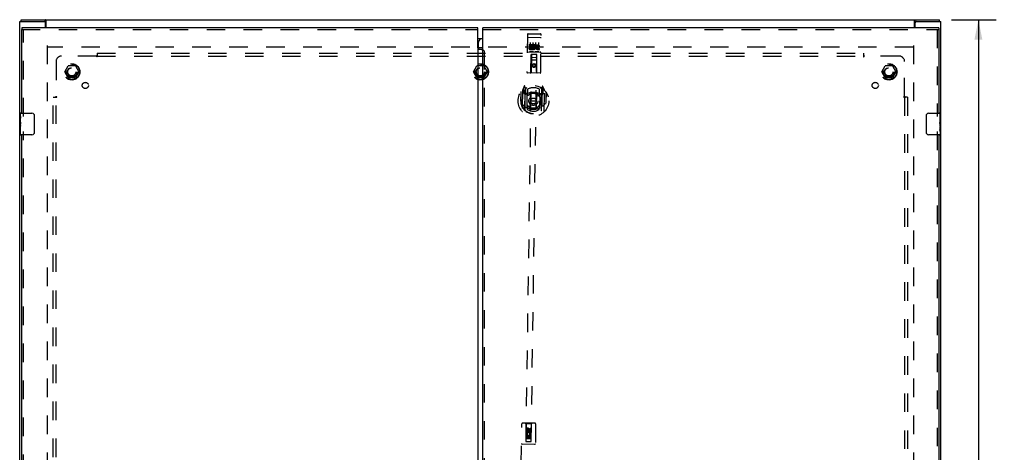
# Model space of a CAD drawing. Header units: inches. Extents: x 0 to 153, y 0 to 99.
# Tile 6 of 9: x 28 to 73, y 50 to 70. Entities that reach past the tile are written whole.
import ezdxf

# ---------------------------------------------------------------- set-up
doc = ezdxf.new("R2010")
doc.units = ezdxf.units.IN
doc.header["$LTSCALE"] = 8.430328
doc.header["$MEASUREMENT"] = 0
doc.linetypes.add('HIDDEN', pattern=[0.2, 0.1, -0.1])
doc.layers.get('0').update_dxf_attribs({"linetype": 'CONTINUOUS'})
for name, color, linetype in [('DEFAULT_2', 8, 'HIDDEN'), ('DIMENSIONS', 7, 'CONTINUOUS'), ('MASTER_DOOR_ASSEMBLY', 7, 'CONTINUOUS'), ('SLAVE_DOOR_ASSEMBLY', 7, 'CONTINUOUS'), ('SUBPANEL', 7, 'CONTINUOUS')]:
    doc.layers.add(name, color=color, linetype=linetype)
doc.styles.get("Standard").update_dxf_attribs({"font": 'arial.ttf'})
doc.dimstyles.new('DIMSTYLE_1', dxfattribs={"dimtxt": 0.67623, "dimasz": 0.901639, "dimexe": 0.09, "dimexo": 0.07, "dimgap": 0.0375, "dimtad": 0, "dimtih": 1, "dimtoh": 1, "dimzin": 4, "dimdsep": 46, "dimtxsty": 'Standard', "dimblk": '_FILLED', "dimblk1": '_FILLED', "dimblk2": '_FILLED', "dimcen": 0.09, "dimadec": 3, "dimazin": 1, "dimtfac": 1, "dimtdec": 3, "dimtofl": 0, "dimtmove": 0, "dimatfit": 3, "dimldrblk": '_FILLED', "dimfxl": 0, "dimtolj": 1, "dimtzin": 4, "dimarcsym": 0})

# ---------------------------------------------------------------- blocks, each defined once
blk = doc.blocks.new('_FILLED')
at = {"color": 0, "linetype": 'ByBlock'}
blk.add_solid([(0, 0), (-1, 0.2), (-1, -0.2)], dxfattribs=at)
blk = doc.blocks.new('*D8')
at = {"layer": 'DIMENSIONS', "color": 2, "linetype": 'Continuous'}
for p, q in [((70.857, 69.687), (72.888, 69.687)), ((72.076, 69.687), (72.076, 49.364)), ((72.076, 27.687), (72.076, 48.011)), ((70.857, 27.687), (72.888, 27.687))]:
    blk.add_line(p, q, dxfattribs=at)
at = {"layer": 'DIMENSIONS', "color": 2, "linetype": 'Continuous', "xscale": 0.9016393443, "yscale": 0.9016393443, "zscale": 0.9016393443}
for p, rotation in [((72.076, 69.687), 90), ((72.076, 27.687), 270)]:
    blk.add_blockref('_FILLED', p, dxfattribs=dict(at, rotation=rotation))
at = {"layer": 'DIMENSIONS', "color": 2, "linetype": 'Continuous', "insert": (72.076, 49.025), "char_height": 0.6762, "width": 2.36303, "attachment_point": 2, "line_spacing_factor": 0.9}
blk.add_mtext('42.00', dxfattribs=at)

msp = doc.modelspace()

# ---------------------------------------------------------------- linework, layer by layer
at = {"color": 3, "linetype": 'Continuous'}
for p, q in [((28.369, 27.762), (28.369, 69.612)), ((28.369, 69.612), (29.484, 69.612)), ((28.432, 69.687), (70.306, 69.687)), ((29.571, 69.312), (29.571, 69.657)), ((69.167, 69.312), (69.167, 69.657)), ((69.254, 69.612), (70.369, 69.612)), ((70.369, 27.762), (70.369, 69.612)), ((29.544, 69.312), (29.544, 69.552)), ((69.194, 69.312), (69.194, 69.552))]:
    msp.add_line(p, q, dxfattribs=at)
at = {"color": 7, "linetype": 'Continuous'}
for p, q in [((28.432, 69.612), (28.432, 69.687)), ((29.484, 69.612), (29.546, 69.612)), ((29.546, 69.612), (29.546, 69.687)), ((69.192, 69.612), (69.192, 69.687)), ((69.192, 69.612), (69.254, 69.612)), ((70.306, 69.612), (70.306, 69.687))]:
    msp.add_line(p, q, dxfattribs=at)
at = {"color": 3, "linetype": 'Continuous'}
for points in [[(29.571, 69.657), (29.569, 69.658), (29.568, 69.66), (29.567, 69.662), (29.565, 69.664), (29.564, 69.666), (29.563, 69.669), (29.562, 69.671), (29.56, 69.673), (29.559, 69.675), (29.558, 69.677), (29.557, 69.679), (29.555, 69.681), (29.554, 69.683), (29.553, 69.684), (29.551, 69.685), (29.55, 69.686), (29.549, 69.687), (29.548, 69.687), (29.547, 69.687), (29.546, 69.687)], [(69.167, 69.657), (69.168, 69.658), (69.169, 69.66), (69.171, 69.662), (69.172, 69.664), (69.173, 69.666), (69.175, 69.669), (69.176, 69.671), (69.177, 69.673), (69.178, 69.675), (69.18, 69.677), (69.181, 69.679), (69.182, 69.681), (69.183, 69.683), (69.185, 69.684), (69.186, 69.685), (69.187, 69.686), (69.189, 69.687), (69.19, 69.687), (69.191, 69.687), (69.192, 69.687)]]:
    msp.add_lwpolyline(points, dxfattribs=at)
at = {"color": 7, "linetype": 'Continuous'}
for points in [[(29.554, 69.608), (29.553, 69.609), (29.552, 69.61), (29.55, 69.611), (29.549, 69.612), (29.548, 69.612), (29.547, 69.612), (29.546, 69.612)], [(29.571, 69.601), (29.57, 69.601), (29.569, 69.601), (29.567, 69.601), (29.566, 69.601), (29.565, 69.601), (29.563, 69.602), (29.562, 69.602), (29.56, 69.603), (29.559, 69.604), (29.558, 69.605), (29.557, 69.606), (29.554, 69.608)], [(69.167, 69.601), (69.168, 69.601), (69.169, 69.601), (69.17, 69.601), (69.171, 69.601), (69.173, 69.601), (69.174, 69.602), (69.176, 69.602), (69.177, 69.603), (69.178, 69.604), (69.179, 69.605), (69.181, 69.606)], [(69.181, 69.606), (69.183, 69.608), (69.184, 69.609), (69.186, 69.61), (69.187, 69.611), (69.188, 69.612), (69.189, 69.612), (69.191, 69.612), (69.192, 69.612)]]:
    msp.add_lwpolyline(points, dxfattribs=at)
at = {"color": 3, "linetype": 'Continuous'}
for centre, start, end in [((29.484, 69.552), 0, 90), ((69.254, 69.552), 90, 180)]:
    msp.add_arc(centre, 0.06, start, end, dxfattribs=at)
at = {"layer": 'DEFAULT_2', "color": 8, "linetype": 'HIDDEN'}
for p, q in [((29.619, 68.512), (29.619, 28.862)), ((69.117, 68.437), (29.621, 68.437)), ((69.119, 68.512), (69.119, 28.862)), ((30.426, 67.317), (30.581, 67.585)), ((30.898, 67.59), (30.589, 67.59)), ((30.907, 67.585), (31.061, 67.317)), ((49.051, 67.317), (49.206, 67.585)), ((49.523, 67.59), (49.214, 67.59)), ((49.532, 67.585), (49.686, 67.317)), ((67.676, 67.317), (67.831, 67.585)), ((68.148, 67.59), (67.839, 67.59)), ((68.157, 67.585), (68.311, 67.317)), ((30.581, 67.04), (30.426, 67.307)), ((30.898, 67.035), (30.589, 67.035)), ((31.061, 67.307), (30.907, 67.04)), ((49.206, 67.04), (49.051, 67.307)), ((49.523, 67.035), (49.214, 67.035)), ((49.686, 67.307), (49.532, 67.04)), ((67.831, 67.04), (67.676, 67.307)), ((68.148, 67.035), (67.839, 67.035)), ((68.311, 67.307), (68.157, 67.04))]:
    msp.add_line(p, q, dxfattribs=at)
for centre, radius in [((30.744, 67.312), 0.372), ((30.744, 67.312), 0.356), ((30.744, 67.312), 0.204), ((30.744, 67.312), 0.183), ((49.369, 67.312), 0.372), ((49.369, 67.312), 0.356), ((49.369, 67.312), 0.204), ((49.369, 67.312), 0.183), ((67.994, 67.312), 0.372), ((67.994, 67.312), 0.356), ((67.994, 67.312), 0.204), ((67.994, 67.312), 0.183)]:
    msp.add_circle(centre, radius, dxfattribs=at)
for centre, start, end in [((30.589, 67.58), 90.0113, 149.988), ((30.898, 67.58), 30.0108, 89.9876), ((49.214, 67.58), 90.0113, 149.988), ((49.523, 67.58), 30.0108, 89.9876), ((67.839, 67.58), 90.0113, 149.988), ((68.148, 67.58), 30.0108, 89.9876), ((30.435, 67.312), 150.0117, 209.9873), ((30.589, 67.045), 210.0108, 269.9876), ((30.898, 67.045), 270.0113, 329.988), ((31.053, 67.312), 330.0117, 29.9873), ((49.06, 67.312), 150.0117, 209.9873), ((49.214, 67.045), 210.0108, 269.9876), ((49.523, 67.045), 270.0113, 329.988), ((49.678, 67.312), 330.0117, 29.9873), ((67.685, 67.312), 150.0117, 209.9873), ((67.839, 67.045), 210.0108, 269.9876), ((68.148, 67.045), 270.0113, 329.988), ((68.303, 67.312), 330.0117, 29.9873)]:
    msp.add_arc(centre, 0.01, start, end, dxfattribs=at)
at = {"layer": 'MASTER_DOOR_ASSEMBLY', "color": 3, "linetype": 'Continuous'}
for p, q in [((49.477, 68.297), (49.477, 69.312)), ((70.274, 69.312), (49.477, 69.312)), ((70.274, 69.237), (70.274, 65.437)), ((49.464, 68.263), (49.464, 29.112)), ((49.466, 68.263), (49.464, 68.263)), ((49.466, 68.263), (49.467, 68.266)), ((49.467, 68.266), (49.467, 68.267)), ((49.469, 68.274), (49.47, 68.276)), ((49.469, 68.272), (49.469, 68.274)), ((49.469, 68.271), (49.469, 68.272)), ((49.47, 68.276), (49.471, 68.279)), ((49.471, 68.279), (49.472, 68.282)), ((49.472, 68.282), (49.474, 68.288)), ((70.274, 64.437), (70.274, 49.187))]:
    msp.add_line(p, q, dxfattribs=at)
at = {"layer": 'MASTER_DOOR_ASSEMBLY', "color": 8, "linetype": 'HIDDEN'}
for p, q in [((49.477, 69.237), (70.274, 69.237)), ((70.199, 69.237), (70.199, 65.282)), ((51.521, 69.019), (51.496, 67.294)), ((51.535, 68.89), (51.535, 68.89)), ((51.536, 68.89), (51.535, 68.89)), ((51.537, 68.89), (51.536, 68.89)), ((51.538, 68.89), (51.537, 68.89)), ((51.538, 68.89), (51.538, 68.89)), ((51.539, 68.89), (51.538, 68.89)), ((51.54, 68.89), (51.539, 68.89)), ((51.541, 68.89), (51.54, 68.89)), ((51.542, 68.89), (51.541, 68.89)), ((51.543, 68.89), (51.542, 68.89)), ((51.543, 68.89), (51.543, 68.89)), ((51.544, 68.89), (51.543, 68.89)), ((51.545, 68.89), (51.544, 68.89)), ((51.546, 68.89), (51.545, 68.89)), ((51.547, 68.89), (51.546, 68.89)), ((51.548, 68.89), (51.547, 68.89)), ((51.548, 68.89), (51.548, 68.89)), ((51.548, 68.89), (52.114, 68.882)), ((51.551, 69.048), (52.116, 69.04)), ((52.114, 68.882), (52.115, 68.882)), ((52.115, 68.882), (52.115, 68.882)), ((52.115, 68.882), (52.116, 68.882)), ((52.116, 68.882), (52.117, 68.882)), ((52.117, 68.882), (52.118, 68.882)), ((52.119, 68.882), (52.12, 68.882)), ((52.12, 68.882), (52.121, 68.882)), ((52.121, 67.285), (52.146, 69.01)), ((52.121, 68.882), (52.122, 68.882)), ((52.122, 68.882), (52.122, 68.882)), ((52.122, 68.882), (52.123, 68.882)), ((52.123, 68.882), (52.124, 68.882)), ((52.124, 68.882), (52.125, 68.882)), ((52.125, 68.882), (52.126, 68.881)), ((52.126, 68.881), (52.126, 68.881)), ((52.126, 68.881), (52.127, 68.881)), ((49.539, 68.263), (49.539, 29.112)), ((51.592, 68.342), (51.592, 68.384)), ((51.592, 68.384), (51.706, 68.383)), ((51.592, 68.342), (51.748, 68.34)), ((51.594, 68.513), (51.595, 68.555)), ((51.594, 68.513), (51.707, 68.511)), ((51.595, 68.555), (51.751, 68.553)), ((51.783, 68.233), (51.611, 68.235)), ((51.614, 68.427), (51.615, 68.47)), ((51.614, 68.427), (51.706, 68.426)), ((51.615, 68.47), (51.707, 68.468)), ((51.64, 68.656), (51.636, 68.35)), ((51.706, 68.383), (51.706, 68.426)), ((51.707, 68.468), (51.707, 68.511)), ((51.748, 68.375), (51.751, 68.553)), ((51.748, 68.375), (51.761, 68.393)), ((51.748, 68.34), (51.748, 68.352)), ((51.751, 68.35), (51.748, 68.352)), ((51.774, 68.504), (51.758, 68.544)), ((51.765, 68.654), (51.761, 68.348)), ((52.033, 68.229), (51.861, 68.232)), ((51.89, 68.652), (51.886, 68.346)), ((51.906, 68.508), (51.907, 68.55)), ((51.906, 68.508), (51.999, 68.507)), ((51.907, 68.55), (51.999, 68.549)), ((51.965, 68.422), (52.011, 68.422)), ((51.968, 68.379), (52.061, 68.377)), ((51.968, 68.336), (52.06, 68.335)), ((51.97, 68.463), (51.998, 68.463)), ((52.015, 68.651), (52.011, 68.345)), ((52.06, 68.335), (52.061, 68.377)), ((51.695, 68.101), (51.441, 50.471)), ((51.539, 68.22), (52.104, 68.212)), ((51.678, 67.291), (51.693, 68.101)), ((51.944, 67.848), (51.689, 67.851)), ((51.69, 50.467), (51.945, 68.098)), ((51.695, 68.101), (51.693, 68.101)), ((51.945, 68.098), (51.695, 68.101)), ((51.733, 67.976), (51.903, 67.973)), ((51.938, 67.288), (51.946, 68.098)), ((51.946, 68.098), (51.945, 68.098)), ((51.751, 67.636), (51.75, 67.564)), ((51.75, 67.564), (51.76, 67.57)), ((51.75, 67.564), (51.812, 67.527)), ((51.814, 67.671), (51.751, 67.636)), ((51.751, 67.636), (51.761, 67.63)), ((51.761, 67.63), (51.76, 67.57)), ((51.76, 67.57), (51.812, 67.539)), ((51.814, 67.66), (51.761, 67.63)), ((51.812, 67.539), (51.865, 67.568)), ((51.812, 67.527), (51.875, 67.562)), ((51.812, 67.527), (51.812, 67.539)), ((51.814, 67.671), (51.814, 67.66)), ((51.876, 67.634), (51.814, 67.671)), ((51.866, 67.629), (51.814, 67.66)), ((51.865, 67.568), (51.866, 67.629)), ((51.875, 67.562), (51.865, 67.568)), ((51.876, 67.634), (51.866, 67.629)), ((51.875, 67.562), (51.876, 67.634)), ((52.09, 67.255), (51.525, 67.264)), ((51.296, 66.479), (51.282, 65.511)), ((51.374, 66.664), (51.301, 66.489)), ((51.354, 66.473), (51.352, 66.323)), ((51.414, 66.472), (51.354, 66.473)), ((51.362, 66.447), (51.391, 66.401)), ((51.421, 66.454), (51.366, 66.455)), ((51.394, 66.566), (51.394, 66.565)), ((51.394, 66.565), (51.394, 66.565)), ((51.394, 66.565), (51.394, 66.565)), ((51.401, 65.563), (51.415, 66.579)), ((51.415, 66.579), (51.402, 66.66)), ((51.408, 65.57), (51.423, 66.573)), ((51.422, 66.514), (51.494, 66.622)), ((51.425, 66.548), (51.422, 66.341)), ((51.522, 66.525), (51.518, 66.272)), ((52.068, 66.264), (52.072, 66.517)), ((52.103, 66.613), (52.172, 66.503)), ((52.158, 65.559), (52.173, 66.562)), ((52.18, 66.568), (52.166, 65.552)), ((52.167, 66.33), (52.17, 66.538)), ((52.226, 66.442), (52.171, 66.443)), ((52.239, 66.46), (52.179, 66.461)), ((52.196, 66.649), (52.18, 66.568)), ((52.202, 66.553), (52.197, 66.557)), ((52.292, 66.475), (52.224, 66.651)), ((52.237, 66.31), (52.239, 66.46)), ((52.282, 65.497), (52.296, 66.464)), ((51.213, 66.384), (51.207, 65.996)), ((51.207, 65.996), (51.222, 65.996)), ((51.22, 66.389), (51.214, 65.931)), ((51.352, 66.323), (51.412, 66.322)), ((51.512, 66.32), (51.439, 66.321)), ((51.502, 65.679), (51.512, 66.31)), ((51.622, 65.651), (51.657, 65.99)), ((51.631, 66.334), (51.657, 65.99)), ((51.657, 65.99), (51.922, 65.986)), ((51.957, 66.329), (51.922, 65.986)), ((52.076, 66.302), (52.067, 65.671)), ((52.149, 66.31), (52.077, 66.312)), ((52.177, 66.311), (52.237, 66.31)), ((52.2, 66.389), (52.23, 66.435)), ((52.37, 66.372), (52.363, 65.915)), ((52.372, 65.979), (52.377, 66.367)), ((51.214, 65.931), (51.214, 65.929)), ((51.51, 65.711), (51.509, 65.608)), ((51.947, 65.646), (51.922, 65.986)), ((52.059, 65.6), (52.06, 65.703)), ((52.372, 65.979), (52.357, 65.979)), ((52.363, 65.915), (52.363, 65.912)), ((70.199, 64.592), (70.199, 49.032)), ((51.238, 49.428), (51.265, 51.286)), ((51.86, 51.307), (51.295, 51.315)), ((51.447, 51.283), (51.418, 51.313)), ((51.447, 51.283), (51.439, 50.473)), ((51.707, 51.279), (51.447, 51.283)), ((51.692, 50.469), (51.707, 51.279)), ((51.707, 51.279), (51.738, 51.309)), ((51.89, 51.277), (51.863, 49.419)), ((51.461, 50.611), (51.463, 50.767)), ((51.463, 50.767), (51.641, 50.764)), ((51.465, 50.923), (51.467, 51.015)), ((51.508, 50.922), (51.465, 50.923)), ((51.512, 50.79), (51.472, 50.774)), ((51.509, 51.015), (51.508, 50.922)), ((51.511, 51.008), (51.51, 50.936)), ((51.51, 50.936), (51.52, 50.941)), ((51.51, 50.936), (51.572, 50.899)), ((51.574, 51.043), (51.511, 51.008)), ((51.511, 51.008), (51.521, 51.002)), ((51.521, 51.002), (51.52, 50.941)), ((51.52, 50.941), (51.572, 50.91)), ((51.574, 51.032), (51.521, 51.002)), ((51.553, 50.986), (51.553, 51.014)), ((51.572, 50.91), (51.625, 50.94)), ((51.572, 50.899), (51.635, 50.934)), ((51.572, 50.899), (51.572, 50.91)), ((51.574, 51.043), (51.574, 51.032)), ((51.636, 51.006), (51.574, 51.043)), ((51.626, 51), (51.574, 51.032)), ((51.594, 51.027), (51.594, 50.981)), ((51.641, 50.764), (51.622, 50.777)), ((51.625, 50.94), (51.626, 51)), ((51.635, 50.934), (51.625, 50.94)), ((51.636, 51.006), (51.626, 51)), ((51.635, 50.934), (51.636, 51.006)), ((51.637, 50.984), (51.638, 51.077)), ((51.638, 51.077), (51.681, 51.076)), ((51.666, 50.767), (51.664, 50.764)), ((51.664, 50.764), (51.676, 50.764)), ((51.676, 50.764), (51.674, 50.608)), ((51.681, 51.076), (51.68, 50.984)), ((51.846, 50.342), (51.281, 50.35)), ((51.439, 50.473), (51.692, 50.469)), ((51.441, 50.475), (51.691, 50.471)), ((51.441, 50.471), (51.69, 50.467)), ((51.697, 50.719), (51.442, 50.723)), ((51.503, 50.61), (51.461, 50.611)), ((51.652, 50.595), (51.482, 50.597)), ((51.505, 50.724), (51.503, 50.61)), ((51.547, 50.723), (51.505, 50.724)), ((51.546, 50.631), (51.547, 50.723)), ((51.588, 50.63), (51.546, 50.631)), ((51.59, 50.722), (51.588, 50.63)), ((51.633, 50.722), (51.59, 50.722)), ((51.632, 50.608), (51.633, 50.722)), ((51.674, 50.608), (51.632, 50.608))]:
    msp.add_line(p, q, dxfattribs=at)
at = {"layer": 'MASTER_DOOR_ASSEMBLY', "color": 7, "linetype": 'Continuous'}
for p, q in [((70.274, 69.312), (70.274, 69.237)), ((49.467, 68.837), (49.477, 68.837)), ((49.287, 68.407), (49.287, 68.657)), ((49.298, 68.347), (49.477, 68.347)), ((69.709, 64.537), (69.709, 65.337)), ((69.809, 65.437), (70.319, 65.437)), ((70.334, 65.283), (70.324, 65.283)), ((70.324, 65.283), (70.324, 65.053)), ((70.334, 65.116), (70.324, 65.116)), ((70.334, 64.855), (70.334, 65.422)), ((70.334, 65.053), (70.324, 65.053)), ((70.324, 65.006), (70.324, 64.953)), ((70.334, 64.822), (70.324, 64.822)), ((70.324, 64.822), (70.324, 64.665)), ((70.334, 65.017), (70.325, 65.017)), ((70.325, 64.654), (70.334, 64.654)), ((70.331, 64.885), (70.334, 64.885)), ((70.334, 64.852), (70.334, 64.6)), ((70.319, 64.437), (69.809, 64.437)), ((70.334, 64.596), (70.334, 64.452))]:
    msp.add_line(p, q, dxfattribs=at)
at = {"layer": 'MASTER_DOOR_ASSEMBLY', "color": 8, "linetype": 'HIDDEN'}
for points in [[(51.535, 68.89), (51.534, 68.89), (51.534, 68.89), (51.534, 68.89), (51.533, 68.89), (51.533, 68.89), (51.532, 68.889), (51.532, 68.889), (51.532, 68.889), (51.531, 68.889), (51.531, 68.889), (51.531, 68.889), (51.53, 68.889), (51.53, 68.889), (51.53, 68.889), (51.529, 68.889), (51.529, 68.889), (51.529, 68.889), (51.528, 68.889), (51.528, 68.889), (51.528, 68.889), (51.528, 68.889), (51.527, 68.888), (51.527, 68.888), (51.527, 68.888), (51.526, 68.888), (51.526, 68.888), (51.526, 68.888), (51.526, 68.888), (51.525, 68.888), (51.525, 68.888), (51.525, 68.888), (51.525, 68.888), (51.524, 68.888), (51.524, 68.888), (51.524, 68.887), (51.524, 68.887), (51.523, 68.887), (51.523, 68.887), (51.523, 68.887), (51.523, 68.887), (51.522, 68.887), (51.522, 68.887), (51.522, 68.887), (51.522, 68.887), (51.522, 68.887), (51.522, 68.887), (51.521, 68.886), (51.521, 68.886), (51.521, 68.886), (51.521, 68.886), (51.521, 68.886), (51.521, 68.886), (51.52, 68.886), (51.52, 68.886), (51.52, 68.886), (51.52, 68.886), (51.52, 68.885), (51.52, 68.885), (51.52, 68.885), (51.52, 68.885), (51.519, 68.885), (51.519, 68.885), (51.519, 68.885), (51.519, 68.885), (51.519, 68.885), (51.519, 68.885), (51.519, 68.884), (51.519, 68.884), (51.519, 68.884), (51.519, 68.884), (51.519, 68.884), (51.519, 68.884), (51.519, 68.884), (51.519, 68.884), (51.519, 68.884), (51.519, 68.884), (51.519, 68.883)], [(52.118, 68.882), (52.119, 68.882), (52.119, 68.882)], [(52.127, 68.881), (52.128, 68.881), (52.128, 68.881), (52.129, 68.881), (52.129, 68.881), (52.129, 68.881), (52.13, 68.881), (52.13, 68.881), (52.13, 68.881), (52.131, 68.881), (52.131, 68.881), (52.131, 68.881), (52.132, 68.881), (52.132, 68.88), (52.132, 68.88), (52.133, 68.88), (52.133, 68.88), (52.133, 68.88), (52.134, 68.88), (52.134, 68.88), (52.134, 68.88), (52.135, 68.88), (52.135, 68.88), (52.135, 68.88), (52.135, 68.88), (52.136, 68.88), (52.136, 68.879), (52.136, 68.879), (52.137, 68.879), (52.137, 68.879), (52.137, 68.879), (52.137, 68.879), (52.138, 68.879), (52.138, 68.879), (52.138, 68.879), (52.138, 68.879), (52.139, 68.879), (52.139, 68.879), (52.139, 68.878), (52.139, 68.878), (52.139, 68.878), (52.14, 68.878), (52.14, 68.878), (52.14, 68.878), (52.14, 68.878), (52.14, 68.878), (52.141, 68.878), (52.141, 68.878), (52.141, 68.877), (52.141, 68.877), (52.141, 68.877), (52.142, 68.877), (52.142, 68.877), (52.142, 68.877), (52.142, 68.877), (52.142, 68.877), (52.142, 68.877), (52.142, 68.877), (52.142, 68.876), (52.143, 68.876), (52.143, 68.876), (52.143, 68.876), (52.143, 68.876), (52.143, 68.876), (52.143, 68.876), (52.143, 68.876), (52.143, 68.876), (52.143, 68.876), (52.143, 68.875), (52.143, 68.875), (52.143, 68.875), (52.143, 68.875), (52.144, 68.875), (52.144, 68.875), (52.144, 68.875), (52.144, 68.875), (52.144, 68.875), (52.144, 68.875), (52.144, 68.874)], [(49.502, 68.288), (49.499, 68.288), (49.497, 68.289), (49.494, 68.29), (49.492, 68.291), (49.49, 68.291), (49.488, 68.292), (49.486, 68.293), (49.484, 68.294), (49.482, 68.294), (49.481, 68.295), (49.479, 68.296), (49.478, 68.296), (49.477, 68.297)], [(49.513, 68.284), (49.512, 68.285), (49.51, 68.285), (49.502, 68.288)], [(49.533, 68.276), (49.533, 68.276), (49.532, 68.276), (49.531, 68.277), (49.53, 68.278), (49.529, 68.278), (49.528, 68.279), (49.527, 68.279), (49.526, 68.28), (49.524, 68.28), (49.523, 68.281), (49.521, 68.282), (49.519, 68.282), (49.517, 68.283), (49.514, 68.284), (49.513, 68.284)], [(49.54, 68.263), (49.54, 68.263), (49.54, 68.264), (49.54, 68.265), (49.54, 68.265), (49.54, 68.266), (49.54, 68.267), (49.54, 68.267), (49.539, 68.268), (49.539, 68.269), (49.539, 68.269), (49.539, 68.27), (49.538, 68.27), (49.538, 68.271), (49.538, 68.272), (49.537, 68.272), (49.537, 68.273), (49.536, 68.273), (49.535, 68.274), (49.535, 68.275), (49.534, 68.275), (49.533, 68.276)], [(51.611, 68.235), (51.611, 68.235), (51.61, 68.235), (51.61, 68.235), (51.61, 68.235), (51.61, 68.235), (51.61, 68.236), (51.609, 68.236), (51.609, 68.236), (51.609, 68.236), (51.609, 68.236), (51.609, 68.236), (51.609, 68.236), (51.608, 68.236), (51.608, 68.236), (51.608, 68.236), (51.608, 68.236), (51.608, 68.236), (51.608, 68.236), (51.607, 68.236), (51.607, 68.236), (51.607, 68.236), (51.607, 68.236), (51.607, 68.236), (51.607, 68.236), (51.607, 68.236), (51.606, 68.236), (51.606, 68.236), (51.606, 68.236), (51.606, 68.236), (51.606, 68.236), (51.606, 68.236), (51.606, 68.236), (51.606, 68.236), (51.606, 68.236), (51.605, 68.236), (51.605, 68.236), (51.605, 68.236), (51.605, 68.236), (51.605, 68.236), (51.605, 68.236), (51.605, 68.237), (51.605, 68.237), (51.605, 68.237), (51.605, 68.237), (51.604, 68.237), (51.604, 68.237)], [(51.789, 68.234), (51.789, 68.234), (51.789, 68.234), (51.789, 68.234), (51.789, 68.234), (51.789, 68.234), (51.789, 68.234), (51.789, 68.234), (51.789, 68.234), (51.788, 68.234), (51.788, 68.234), (51.788, 68.234), (51.788, 68.234), (51.788, 68.234), (51.788, 68.234), (51.788, 68.234), (51.788, 68.233), (51.788, 68.233), (51.787, 68.233), (51.787, 68.233), (51.787, 68.233), (51.787, 68.233), (51.787, 68.233), (51.787, 68.233), (51.787, 68.233), (51.786, 68.233), (51.786, 68.233), (51.786, 68.233), (51.786, 68.233), (51.786, 68.233), (51.786, 68.233), (51.786, 68.233), (51.785, 68.233), (51.785, 68.233), (51.785, 68.233), (51.785, 68.233), (51.785, 68.233), (51.785, 68.233), (51.784, 68.233), (51.784, 68.233), (51.784, 68.233), (51.784, 68.233), (51.784, 68.233), (51.783, 68.233), (51.783, 68.233), (51.783, 68.233)], [(51.861, 68.232), (51.861, 68.232), (51.86, 68.232), (51.86, 68.232), (51.86, 68.232), (51.86, 68.232), (51.86, 68.232), (51.859, 68.232), (51.859, 68.232), (51.859, 68.232), (51.859, 68.232), (51.859, 68.232), (51.859, 68.232), (51.858, 68.232), (51.858, 68.232), (51.858, 68.232), (51.858, 68.232), (51.858, 68.232), (51.858, 68.232), (51.857, 68.232), (51.857, 68.232), (51.857, 68.232), (51.857, 68.232), (51.857, 68.232), (51.857, 68.232), (51.857, 68.232), (51.856, 68.232), (51.856, 68.232), (51.856, 68.232), (51.856, 68.232), (51.856, 68.232), (51.856, 68.233), (51.856, 68.233), (51.856, 68.233), (51.855, 68.233), (51.855, 68.233), (51.855, 68.233), (51.855, 68.233), (51.855, 68.233), (51.855, 68.233), (51.855, 68.233), (51.855, 68.233), (51.855, 68.233), (51.855, 68.233), (51.854, 68.233), (51.854, 68.233), (51.854, 68.233)], [(52.039, 68.23), (52.039, 68.23), (52.039, 68.23), (52.039, 68.23), (52.039, 68.23), (52.039, 68.23), (52.039, 68.23), (52.039, 68.23), (52.039, 68.23), (52.038, 68.23), (52.038, 68.23), (52.038, 68.23), (52.038, 68.23), (52.038, 68.23), (52.038, 68.23), (52.038, 68.23), (52.038, 68.23), (52.038, 68.23), (52.037, 68.23), (52.037, 68.23), (52.037, 68.23), (52.037, 68.23), (52.037, 68.23), (52.037, 68.23), (52.037, 68.23), (52.036, 68.23), (52.036, 68.23), (52.036, 68.23), (52.036, 68.23), (52.036, 68.23), (52.036, 68.23), (52.036, 68.229), (52.035, 68.229), (52.035, 68.229), (52.035, 68.229), (52.035, 68.229), (52.035, 68.229), (52.035, 68.229), (52.034, 68.229), (52.034, 68.229), (52.034, 68.229), (52.034, 68.229), (52.034, 68.229), (52.033, 68.229), (52.033, 68.229), (52.033, 68.229)], [(51.255, 65.882), (51.258, 65.877), (51.261, 65.872), (51.264, 65.867), (51.267, 65.862), (51.27, 65.858), (51.272, 65.853), (51.275, 65.849), (51.278, 65.845), (51.28, 65.841), (51.283, 65.838), (51.285, 65.834), (51.287, 65.831), (51.29, 65.828), (51.292, 65.825), (51.294, 65.822), (51.296, 65.819), (51.298, 65.816), (51.3, 65.813), (51.303, 65.811), (51.305, 65.808), (51.306, 65.806), (51.308, 65.804), (51.31, 65.801), (51.312, 65.799), (51.314, 65.797), (51.316, 65.795), (51.318, 65.793), (51.319, 65.791), (51.321, 65.79), (51.323, 65.788), (51.324, 65.786), (51.326, 65.785), (51.327, 65.783), (51.329, 65.782), (51.331, 65.781), (51.332, 65.779)], [(51.972, 65.628), (51.967, 65.627), (51.961, 65.625), (51.956, 65.624), (51.95, 65.623), (51.945, 65.622), (51.94, 65.62), (51.934, 65.619), (51.929, 65.618), (51.923, 65.617), (51.918, 65.616), (51.912, 65.615), (51.907, 65.614), (51.901, 65.613), (51.895, 65.613), (51.89, 65.612), (51.884, 65.611), (51.879, 65.61), (51.873, 65.61), (51.868, 65.609), (51.862, 65.608), (51.857, 65.608), (51.851, 65.607), (51.845, 65.607), (51.84, 65.607), (51.834, 65.606), (51.829, 65.606), (51.823, 65.606), (51.817, 65.606), (51.812, 65.605), (51.806, 65.605), (51.801, 65.605), (51.795, 65.605), (51.789, 65.605), (51.784, 65.605), (51.778, 65.605), (51.773, 65.605), (51.767, 65.606), (51.762, 65.606), (51.756, 65.606), (51.75, 65.606), (51.745, 65.607), (51.739, 65.607), (51.734, 65.608), (51.728, 65.608), (51.722, 65.609), (51.717, 65.609), (51.711, 65.61), (51.706, 65.611), (51.7, 65.611), (51.695, 65.612), (51.689, 65.613), (51.684, 65.614), (51.678, 65.615), (51.673, 65.616), (51.667, 65.617), (51.662, 65.618), (51.656, 65.619), (51.651, 65.62), (51.645, 65.621), (51.64, 65.622), (51.634, 65.624), (51.629, 65.625), (51.623, 65.626), (51.618, 65.628), (51.613, 65.629), (51.607, 65.631), (51.602, 65.632), (51.596, 65.634)], [(52.241, 65.766), (52.242, 65.767), (52.244, 65.769), (52.245, 65.77), (52.247, 65.772), (52.249, 65.773), (52.25, 65.775), (52.252, 65.776), (52.254, 65.778), (52.255, 65.78), (52.257, 65.782), (52.259, 65.783), (52.261, 65.785), (52.263, 65.788), (52.265, 65.79), (52.267, 65.792), (52.269, 65.794), (52.271, 65.797), (52.273, 65.799), (52.275, 65.802), (52.278, 65.805), (52.28, 65.807), (52.282, 65.81), (52.284, 65.813), (52.287, 65.817), (52.289, 65.82), (52.292, 65.823), (52.294, 65.827), (52.297, 65.831), (52.3, 65.834), (52.302, 65.838), (52.305, 65.843), (52.308, 65.847), (52.311, 65.852), (52.314, 65.856), (52.317, 65.861), (52.32, 65.867)]]:
    msp.add_lwpolyline(points, dxfattribs=at)
at = {"layer": 'MASTER_DOOR_ASSEMBLY', "color": 3, "linetype": 'Continuous'}
for points in [[(49.467, 68.267), (49.467, 68.267), (49.468, 68.268), (49.468, 68.268), (49.468, 68.268), (49.468, 68.269), (49.468, 68.269), (49.468, 68.269), (49.468, 68.27), (49.468, 68.27), (49.469, 68.271)], [(49.474, 68.288), (49.477, 68.296), (49.477, 68.297)]]:
    msp.add_lwpolyline(points, dxfattribs=at)
at = {"layer": 'MASTER_DOOR_ASSEMBLY', "color": 7, "linetype": 'Continuous'}
for points in [[(69.709, 65.337), (69.71, 65.344), (69.71, 65.35), (69.711, 65.356), (69.712, 65.362), (69.714, 65.368), (69.716, 65.374)], [(70.324, 65.006), (70.325, 65.012), (70.325, 65.018), (70.326, 65.024), (70.326, 65.03), (70.327, 65.036), (70.327, 65.042)], [(70.332, 64.884), (70.328, 64.911), (70.327, 64.92), (70.326, 64.929), (70.325, 64.937), (70.325, 64.945), (70.324, 64.953)], [(70.326, 64.647), (70.325, 64.656), (70.324, 64.665)], [(70.334, 64.596), (70.334, 64.6), (70.333, 64.604), (70.333, 64.609), (70.331, 64.615), (70.33, 64.622), (70.329, 64.63), (70.327, 64.638), (70.326, 64.647)], [(70.334, 64.852), (70.334, 64.859), (70.333, 64.867), (70.333, 64.875), (70.332, 64.884)], [(69.716, 64.501), (69.714, 64.507), (69.712, 64.513), (69.711, 64.519), (69.71, 64.525), (69.71, 64.531), (69.709, 64.537)]]:
    msp.add_lwpolyline(points, dxfattribs=at)
at = {"layer": 'MASTER_DOOR_ASSEMBLY', "color": 8, "linetype": 'HIDDEN'}
for centre, radius in [((51.813, 67.599), 0.085), ((51.813, 67.599), 0.0845), ((51.789, 65.988), 0.7), ((51.789, 65.988), 0.35), ((51.789, 65.988), 0.335), ((51.789, 65.988), 0.205), ((51.789, 65.988), 0.133), ((51.573, 50.971), 0.085), ((51.573, 50.971), 0.0845)]:
    msp.add_circle(centre, radius, dxfattribs=at)
at = {"layer": 'MASTER_DOOR_ASSEMBLY', "color": 7, "linetype": 'Continuous'}
for centre, radius, start, end in [((49.467, 68.657), 0.18, 90, 180), ((49.467, 68.407), 0.18, 180, 199.4712), ((69.809, 65.337), 0.1, 90, 158.7946), ((70.319, 65.422), 0.015, 0, 90), ((69.809, 64.537), 0.1, 201.1999, 270), ((70.319, 64.452), 0.015, 270, 360)]:
    msp.add_arc(centre, radius, start, end, dxfattribs=at)
at = {"layer": 'MASTER_DOOR_ASSEMBLY', "color": 8, "linetype": 'HIDDEN'}
for centre, radius, start, end in [((51.551, 69.018), 0.03, 89.1733, 179.1733), ((52.116, 69.01), 0.03, 359.1733, 89.1733), ((51.799, 68.445), 0.107, 243.4369, 112.5761), ((51.799, 68.445), 0.0639, 234.0628, 112.5759), ((51.969, 68.4), 0.0635, 89.1733, 269.1733), ((51.969, 68.401), 0.0219, 99.4803, 269.1733), ((51.998, 68.485), 0.0219, 269.0745, 89.1733), ((51.999, 68.485), 0.0644, 281.4728, 89.2508), ((51.539, 68.191), 0.03, 89.1733, 179.1733), ((51.734, 68.061), 0.04, 89.1733, 179.1733), ((51.734, 68.016), 0.04, 179.1733, 269.1733), ((51.904, 68.013), 0.04, 269.1733, 359.1733), ((51.904, 68.058), 0.04, 359.1733, 89.1733), ((52.104, 68.182), 0.03, 359.1733, 89.1733), ((51.526, 67.294), 0.03, 179.1733, 269.1733), ((51.648, 67.292), 0.03, 269.1733, 359.1733), ((51.968, 67.287), 0.03, 179.1733, 269.1733), ((52.091, 67.285), 0.03, 269.1733, 359.1733), ((51.311, 66.478), 0.015, 134.2481, 179.1733), ((51.366, 66.45), 0.005, 89.1733, 211.8526), ((51.388, 66.658), 0.015, 9.1733, 157.3692), ((51.402, 66.547), 0.02, 359.1733, 124.6859), ((51.405, 66.549), 0.02, 359.1733, 124.4276), ((51.443, 66.573), 0.02, 120.6421, 179.1725), ((51.789, 65.988), 0.6, 61.8937, 116.4529), ((52.153, 66.562), 0.02, 359.1733, 57.7029), ((52.19, 66.537), 0.02, 53.9191, 179.1733), ((52.192, 66.535), 0.02, 53.6607, 179.1733), ((52.21, 66.646), 0.015, 20.9775, 169.1733), ((52.226, 66.437), 0.005, 326.4941, 89.1733), ((52.281, 66.464), 0.015, 359.1733, 44.0985), ((51.789, 65.99), 0.583, 179.4198, 358.9269), ((51.24, 66.389), 0.02, 143.8772, 179.1733), ((51.785, 65.675), 0.7, 52.4052, 125.9414), ((51.231, 66.302), 0.188, 359.1733, 31.8526), ((51.439, 66.341), 0.02, 179.1733, 269.1733), ((51.442, 66.341), 0.02, 179.1733, 269.1733), ((51.508, 66.34), 0.02, 269.1733, 292.6373), ((51.527, 66.31), 0.015, 112.1596, 179.1733), ((51.548, 66.272), 0.03, 179.1733, 310.2994), ((51.789, 65.988), 0.343, 48.0472, 130.2994), ((51.611, 66.333), 0.02, 4.2529, 104.7864), ((51.977, 66.327), 0.02, 73.5602, 174.0937), ((52.038, 66.265), 0.03, 228.0472, 359.1733), ((52.061, 66.302), 0.015, 359.1733, 66.187), ((52.081, 66.331), 0.02, 245.7094, 269.1733), ((52.147, 66.33), 0.02, 269.1733, 359.1733), ((52.149, 66.33), 0.02, 269.1733, 359.1733), ((52.357, 66.285), 0.188, 146.4941, 179.1733), ((52.35, 66.373), 0.02, 359.1733, 34.4695), ((51.234, 65.931), 0.02, 179.1733, 186.8355), ((51.79, 65.998), 0.58, 186.8355, 351.5111), ((51.794, 66.305), 0.7, 228.7023, 309.6443), ((51.416, 65.563), 0.015, 179.1733, 228.8146), ((51.428, 65.57), 0.02, 179.1733, 229.8328), ((51.517, 65.678), 0.015, 179.1733, 246.187), ((51.79, 65.998), 0.48, 234.2195, 304.1272), ((51.54, 65.711), 0.03, 48.0472, 179.1733), ((51.789, 65.988), 0.343, 228.0472, 310.2994), ((51.602, 65.653), 0.02, 253.5982, 354.0937), ((51.967, 65.648), 0.02, 184.2529, 284.7485), ((52.03, 65.704), 0.03, 359.1733, 130.2994), ((52.052, 65.671), 0.015, 292.1596, 359.1733), ((52.138, 65.559), 0.02, 308.5112, 359.1717), ((52.151, 65.552), 0.015, 309.532, 359.1733), ((52.343, 65.915), 0.02, 351.5111, 359.1733), ((51.297, 65.511), 0.015, 179.1733, 224.0985), ((52.267, 65.497), 0.015, 314.2481, 359.1733), ((51.295, 51.285), 0.03, 89.1733, 179.1733), ((51.86, 51.277), 0.03, 359.1733, 89.1733), ((51.571, 50.815), 0.107, 333.4369, 202.5761), ((51.531, 51.015), 0.0644, 11.4728, 179.2508), ((51.571, 50.815), 0.0639, 324.0628, 202.5759), ((51.531, 51.015), 0.0219, 359.0745, 179.1733), ((51.616, 50.985), 0.0635, 179.1733, 359.1733), ((51.615, 50.985), 0.0219, 189.4803, 359.1733), ((51.282, 50.38), 0.03, 179.1733, 269.1733), ((51.481, 50.512), 0.04, 179.1733, 269.1733), ((51.482, 50.557), 0.04, 89.1733, 179.1733), ((51.651, 50.51), 0.04, 269.1733, 359.1733), ((51.652, 50.555), 0.04, 359.1733, 89.1733), ((51.847, 50.372), 0.03, 269.1733, 359.1733)]:
    msp.add_arc(centre, radius, start, end, dxfattribs=at)
at = {"layer": 'MASTER_DOOR_ASSEMBLY', "color": 7, "linetype": 'Continuous'}
msp.add_ellipse((70.134, 65.019), major_axis=(0.2, 0), ratio=0.432808, start_param=0, end_param=0.261817, dxfattribs=at)
at = {"layer": 'SLAVE_DOOR_ASSEMBLY', "color": 7, "linetype": 'Continuous'}
for p, q in [((28.463, 69.312), (28.463, 69.237)), ((49.26, 68.837), (49.477, 68.837)), ((49.477, 68.407), (49.26, 68.407)), ((49.26, 68.405), (49.287, 68.405)), ((28.403, 65.278), (28.403, 65.422)), ((28.403, 65.022), (28.403, 65.275)), ((28.412, 65.22), (28.403, 65.22)), ((28.413, 65.053), (28.413, 65.209)), ((28.418, 65.437), (28.928, 65.437)), ((29.028, 65.337), (29.028, 64.537)), ((28.403, 65.053), (28.413, 65.053)), ((28.403, 64.452), (28.403, 65.02)), ((28.406, 64.99), (28.403, 64.99)), ((28.403, 64.858), (28.412, 64.858)), ((28.403, 64.822), (28.413, 64.822)), ((28.403, 64.759), (28.413, 64.759)), ((28.413, 64.869), (28.413, 64.922)), ((28.413, 64.592), (28.413, 64.822)), ((28.403, 64.592), (28.413, 64.592)), ((28.928, 64.437), (28.418, 64.437))]:
    msp.add_line(p, q, dxfattribs=at)
at = {"layer": 'SLAVE_DOOR_ASSEMBLY', "color": 3, "linetype": 'Continuous'}
for p, q in [((49.26, 69.312), (28.463, 69.312)), ((28.463, 65.437), (28.463, 69.237)), ((49.26, 68.46), (49.26, 69.312)), ((49.26, 68.453), (49.26, 68.46)), ((49.26, 68.447), (49.26, 68.453)), ((49.26, 68.443), (49.26, 68.447)), ((49.26, 68.438), (49.26, 68.443)), ((49.26, 68.411), (49.261, 68.412)), ((49.26, 68.409), (49.26, 68.411)), ((49.26, 68.408), (49.26, 68.409)), ((49.26, 68.406), (49.26, 68.407)), ((49.26, 68.406), (49.26, 28.969)), ((49.477, 68.333), (49.26, 68.333)), ((49.261, 68.413), (49.261, 68.415)), ((49.261, 68.412), (49.261, 68.413)), ((28.463, 49.187), (28.463, 64.437))]:
    msp.add_line(p, q, dxfattribs=at)
at = {"layer": 'SLAVE_DOOR_ASSEMBLY', "color": 8, "linetype": 'HIDDEN'}
for p, q in [((28.463, 69.237), (49.26, 69.237)), ((28.538, 65.282), (28.538, 69.237)), ((28.538, 49.032), (28.538, 64.592))]:
    msp.add_line(p, q, dxfattribs=at)
at = {"layer": 'SLAVE_DOOR_ASSEMBLY', "color": 3, "linetype": 'Continuous'}
for points in [[(49.26, 68.433), (49.26, 68.437), (49.26, 68.438)], [(49.261, 68.415), (49.261, 68.415), (49.261, 68.416), (49.261, 68.417), (49.261, 68.418), (49.261, 68.418), (49.261, 68.419), (49.261, 68.42), (49.261, 68.42), (49.261, 68.421), (49.261, 68.422), (49.261, 68.423), (49.261, 68.424), (49.26, 68.433)]]:
    msp.add_lwpolyline(points, dxfattribs=at)
at = {"layer": 'SLAVE_DOOR_ASSEMBLY', "color": 7, "linetype": 'Continuous'}
for points in [[(28.403, 65.278), (28.403, 65.275), (28.404, 65.271), (28.405, 65.266), (28.406, 65.259), (28.407, 65.253), (28.409, 65.245), (28.41, 65.237), (28.411, 65.228)], [(28.411, 65.228), (28.412, 65.219), (28.413, 65.209)], [(29.021, 65.374), (29.023, 65.368), (29.025, 65.362), (29.026, 65.356), (29.027, 65.35), (29.028, 65.344), (29.028, 65.337)], [(28.403, 65.022), (28.403, 65.015), (28.404, 65.008), (28.405, 64.999), (28.406, 64.991)], [(28.406, 64.991), (28.409, 64.964), (28.41, 64.955), (28.411, 64.946), (28.412, 64.938), (28.413, 64.93), (28.413, 64.922)], [(28.413, 64.869), (28.413, 64.863), (28.412, 64.857), (28.412, 64.851), (28.411, 64.845), (28.411, 64.839), (28.41, 64.833)], [(29.028, 64.537), (29.028, 64.531), (29.027, 64.525), (29.026, 64.519), (29.025, 64.513), (29.023, 64.507), (29.021, 64.501)]]:
    msp.add_lwpolyline(points, dxfattribs=at)
for centre, radius, start, end in [((28.418, 65.422), 0.015, 90, 180), ((28.928, 65.337), 0.1, 21.1999, 90), ((28.418, 64.452), 0.015, 180, 270), ((28.928, 64.537), 0.1, 270, 338.7946)]:
    msp.add_arc(centre, radius, start, end, dxfattribs=at)
msp.add_ellipse((28.603, 64.855), major_axis=(0.2, 0), ratio=0.432808, start_param=3.141593, end_param=3.403409, dxfattribs=at)
at = {"layer": 'SUBPANEL', "color": 8, "linetype": 'HIDDEN'}
for p, q in [((31.865, 68.031), (30.275, 68.031)), ((31.878, 68.011), (31.874, 68.018)), ((31.9, 68.156), (31.9, 68.07)), ((31.9, 68.156), (66.837, 68.156)), ((31.9, 68.07), (31.9, 67.99)), ((31.9, 68.031), (66.837, 68.031)), ((66.837, 68.156), (66.837, 68.07)), ((66.837, 68.07), (66.837, 67.99)), ((68.462, 68.031), (66.873, 68.031)), ((30.025, 67.781), (30.025, 66.191)), ((68.712, 66.191), (68.712, 67.781)), ((29.9, 31.219), (29.9, 66.156)), ((29.9, 66.156), (29.986, 66.156)), ((29.986, 66.156), (30.066, 66.156)), ((30.025, 31.219), (30.025, 66.156)), ((68.672, 66.156), (68.751, 66.156)), ((68.693, 66.178), (68.699, 66.182)), ((68.712, 66.156), (68.712, 31.219)), ((68.727, 66.178), (68.724, 66.181)), ((68.731, 66.173), (68.727, 66.178)), ((68.837, 66.156), (68.751, 66.156)), ((68.837, 66.156), (68.837, 31.219))]:
    msp.add_line(p, q, dxfattribs=at)
for points in [[(31.875, 68.042), (31.874, 68.04), (31.872, 68.039), (31.87, 68.037), (31.869, 68.035), (31.867, 68.034), (31.866, 68.032), (31.865, 68.031)], [(31.874, 68.018), (31.873, 68.02), (31.871, 68.022), (31.87, 68.024), (31.869, 68.026), (31.867, 68.028), (31.866, 68.03), (31.865, 68.031)], [(31.883, 68.05), (31.879, 68.046), (31.875, 68.042)], [(31.9, 67.99), (31.898, 67.991), (31.897, 67.992), (31.895, 67.992), (31.894, 67.993), (31.892, 67.994), (31.891, 67.995), (31.89, 67.996), (31.888, 67.998), (31.887, 67.999), (31.885, 68.001), (31.884, 68.002), (31.883, 68.004), (31.882, 68.005), (31.88, 68.007), (31.879, 68.009), (31.878, 68.011)], [(31.9, 68.07), (31.899, 68.068), (31.897, 68.066), (31.896, 68.064), (31.894, 68.062), (31.893, 68.06), (31.891, 68.059), (31.89, 68.057), (31.889, 68.056), (31.887, 68.054), (31.886, 68.053), (31.884, 68.051), (31.883, 68.05)], [(66.837, 68.07), (66.839, 68.068), (66.84, 68.066), (66.842, 68.064), (66.843, 68.062), (66.845, 68.06), (66.846, 68.059), (66.847, 68.057), (66.849, 68.056), (66.85, 68.054), (66.852, 68.053), (66.853, 68.051), (66.854, 68.05), (66.859, 68.046)], [(66.837, 67.99), (66.839, 67.991), (66.841, 67.992), (66.842, 67.992), (66.844, 67.993), (66.845, 67.994), (66.846, 67.995), (66.848, 67.996), (66.849, 67.998), (66.851, 67.999), (66.852, 68.001), (66.853, 68.002), (66.855, 68.004), (66.856, 68.005), (66.857, 68.007), (66.858, 68.009), (66.86, 68.011), (66.863, 68.018)], [(66.859, 68.046), (66.862, 68.042), (66.864, 68.04), (66.866, 68.039), (66.867, 68.037), (66.869, 68.035), (66.87, 68.034), (66.872, 68.032), (66.873, 68.031)], [(66.863, 68.018), (66.865, 68.02), (66.866, 68.022), (66.868, 68.024), (66.869, 68.026), (66.87, 68.028), (66.872, 68.03), (66.873, 68.031)], [(29.986, 66.156), (29.988, 66.158), (29.99, 66.159), (29.992, 66.16), (29.994, 66.162), (29.996, 66.163), (29.997, 66.165), (29.999, 66.166), (30.001, 66.168), (30.002, 66.169), (30.003, 66.17), (30.005, 66.172), (30.006, 66.173), (30.008, 66.175)], [(30.008, 66.175), (30.012, 66.179), (30.014, 66.181), (30.016, 66.183), (30.017, 66.184), (30.019, 66.186), (30.021, 66.187), (30.022, 66.189), (30.024, 66.19), (30.025, 66.191)], [(30.038, 66.182), (30.036, 66.183), (30.034, 66.185), (30.032, 66.186), (30.03, 66.188), (30.028, 66.189), (30.026, 66.19), (30.025, 66.191)], [(30.066, 66.156), (30.065, 66.158), (30.065, 66.159), (30.064, 66.161), (30.063, 66.162), (30.062, 66.164), (30.061, 66.165), (30.06, 66.167), (30.059, 66.168), (30.057, 66.169), (30.056, 66.171), (30.054, 66.172), (30.052, 66.173), (30.051, 66.175), (30.049, 66.176), (30.047, 66.177), (30.045, 66.178), (30.038, 66.182)], [(68.672, 66.156), (68.672, 66.158), (68.673, 66.159), (68.674, 66.161), (68.674, 66.162), (68.675, 66.164), (68.676, 66.165), (68.678, 66.167), (68.679, 66.168), (68.68, 66.169), (68.682, 66.171), (68.683, 66.172), (68.685, 66.173), (68.687, 66.175), (68.689, 66.176), (68.691, 66.177), (68.693, 66.178)], [(68.699, 66.182), (68.701, 66.183), (68.703, 66.185), (68.706, 66.186), (68.707, 66.188), (68.709, 66.189), (68.711, 66.19), (68.712, 66.191)], [(68.724, 66.181), (68.722, 66.183), (68.72, 66.184), (68.718, 66.186), (68.717, 66.187), (68.715, 66.189), (68.714, 66.19), (68.712, 66.191)], [(68.751, 66.156), (68.749, 66.158), (68.747, 66.159), (68.745, 66.16), (68.743, 66.162), (68.742, 66.163), (68.74, 66.165), (68.738, 66.166), (68.737, 66.168), (68.735, 66.169), (68.734, 66.17), (68.733, 66.172), (68.731, 66.173)]]:
    msp.add_lwpolyline(points, dxfattribs=at)
for centre, radius in [((30.744, 67.312), 0.25), ((49.369, 67.312), 0.25), ((67.994, 67.312), 0.25), ((31.362, 66.694), 0.141), ((67.375, 66.694), 0.141)]:
    msp.add_circle(centre, radius, dxfattribs=at)
for centre, start, end in [((30.275, 67.781), 90, 180), ((68.462, 67.781), 0, 90)]:
    msp.add_arc(centre, 0.25, start, end, dxfattribs=at)

# ---------------------------------------------------------------- dimensions: what is measured, and where the dimension line sits
at = {"layer": 'DIMENSIONS', "color": 2, "linetype": 'Continuous'}
dim = msp.add_linear_dim(base=(72.076, 27.687), p1=(70.787, 69.687), p2=(70.787, 27.687), angle=270, dimstyle='DIMSTYLE_1', dxfattribs=at)
dim.commit()
dim.dimension.update_dxf_attribs({"geometry": '*D8', "text_midpoint": (72.058, 48.684), "dimtype": 160})

doc.saveas('drawing.dxf')
